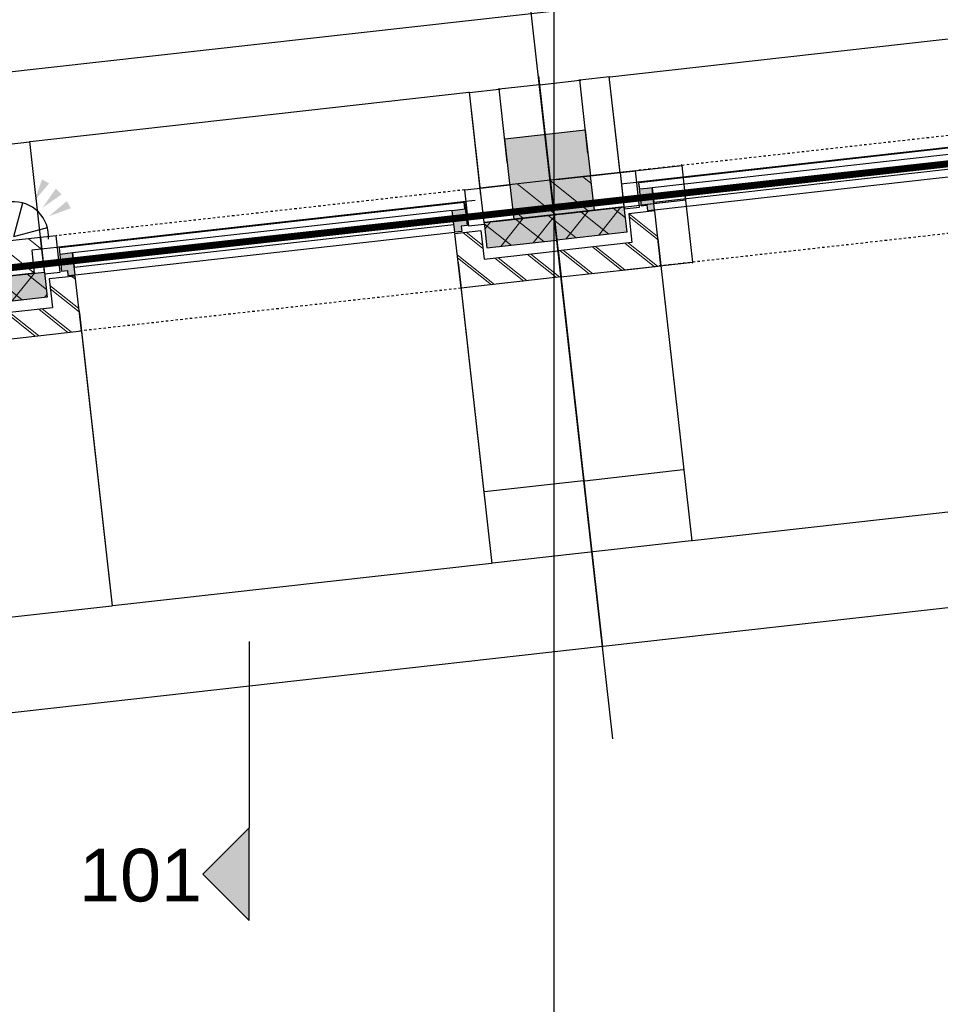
# Model space of a CAD drawing. Header units: millimetres. Extents: x -38031 to 110605, y -22066 to 88711.
# Tile 106 of 150: x 85805 to 89776, y 6488 to 10737. Entities that reach past the tile are written whole.
import ezdxf
from ezdxf.enums import TextEntityAlignment as Align

# ---------------------------------------------------------------- set-up
doc = ezdxf.new("R2010")
doc.units = ezdxf.units.MM
doc.header["$LTSCALE"] = 50
doc.set_wipeout_variables(frame=1)
for name, pattern in [('HIDDEN', [9.525, 6.35, -3.175]), ('STYLE_01', [0.41664, 0.20828, -0.20836]), ('STYLE_06', [1.04164, 0.625, -0.20828, 0.06943, -0.13893])]:
    doc.linetypes.add(name, pattern=pattern)
for name, color, linetype in [('AB$1A---_ATTRIB050', 8, 'Continuous'), ('AL$1A---_ALGEMEEN', 8, 'Continuous'), ('AM$1A---_ARCERING', 8, 'Continuous'), ('Bouwkundig', 8, 'Continuous'), ('brandscheiding', 5, 'HIDDEN'), ('EL6521--', 3, 'Continuous'), ('stramien', 1, 'Continuous'), ('versterkte strook', 7, 'Continuous')]:
    doc.layers.add(name, color=color, linetype=linetype)
doc.styles.add('Arial', font='ARIAL.TTF')
doc.styles.add('BURO-018', font='iso.shx', dxfattribs={"height": 90})
doc.styles.get("Standard").update_dxf_attribs({"font": 'iso.shx'})
doc.dimstyles.new('VyA', dxfattribs={"dimtxt": 2.272868, "dimasz": 2.120801, "dimexe": 1.5, "dimexo": 1.59, "dimgap": 0.5, "dimtad": 1, "dimdec": 0, "dimzin": 11, "dimtxsty": 'Arial', "dimblk": 'VW_SLASH', "dimcen": 0, "dimdle": 1, "dimazin": 0, "dimtfac": 0.8, "dimtdec": 0, "dimtix": 1, "dimtmove": 0, "dimatfit": 0, "dimldrblk": 'VW_FILLEDARROW', "dimfxl": 0, "dimfrac": 2, "dimtolj": 1, "dimtzin": 11, "dimarcsym": 0})
pattern_1 = [(45, (0, 0), (70.7107, -70.7107), []), (45, (7.07, -7.07), (70.7107, -70.7107), [])]
pattern_2 = [(135, (0, 0), (70.7107, 70.7107), []), (45, (299.34, -299.34), (70.7107, -70.7107), [])]
pattern_3 = [(45, (0, 0), (70.7107, -70.7107), [])]

# ---------------------------------------------------------------- blocks, each defined once
blk = doc.blocks.new('E00060')
at = {"color": 0, "linetype": 'Continuous'}
for q in [(-1.5, 3.598), (1.5, 3.598)]:
    blk.add_line((0, 1), q, dxfattribs=at)
blk.add_arc((0, 1), 3, 40.52878, 139.47122, dxfattribs=at)
for points in [[(-1.759, 6.211), (-1.082, 6.393), (-0.906, 4.381)], [(-0.351, 6.489), (0.351, 6.489), (0, 4.5)], [(1.082, 6.393), (1.759, 6.211), (0.906, 4.381)]]:
    blk.add_solid(points, dxfattribs=at)
at = {"color": 0, "linetype": 'Continuous', "style": 'BURO-018'}
for tag, p in [('E_TEXT1', (0, 9)), ('E_TEXT2', (5, 4))]:
    blk.add_attdef(tag, text='', height=1.8, dxfattribs=at).set_placement(p, align=Align.MIDDLE)
at = {"color": 0, "linetype": 'Continuous', "style": 'BURO-018', "flags": 1}
blk.add_attdef('E_MATCODE', text='', height=1.8, dxfattribs=at).set_placement((0, 0), align=Align.MIDDLE)
blk = doc.blocks.new('zijdetail kozijn 2kops')
at = {"color": 0}
blk.add_wipeout([(-63, 420), (-130, 420), (-130, 262), (-63, 262)], dxfattribs=at).dxf.layer = 'AL$1A---_ALGEMEEN'
at = {"layer": 'AM$1A---_ARCERING', "linetype": 'Continuous', "lineweight": 0}
blk.add_hatch(color=256, dxfattribs=at).paths.add_polyline_path([(-54.2, 338), (-54.2, 366), (-56, 366), (-56, 266), (-31, 266), (-31, 243), (0, 243), (0, 338), (-22, 338)])
at = {"layer": 'AL$1A---_ALGEMEEN', "color": 0}
for points in [[(-63, 420), (-130, 420), (-130, 262), (-63, 262)], [(-54.2, 338), (-54.2, 366), (-56, 366), (-56, 266), (-31, 266), (-31, 243), (0, 243), (0, 338), (-22, 338)]]:
    blk.add_lwpolyline(points, close=True, dxfattribs=at)
blk = doc.blocks.new('31x_alu-bg-mk105b-p')
at = {"color": 0}
blk.add_wipeout([(-338, 1648), (-338, 0), (-276, 0), (-276, 1648)], dxfattribs=at).dxf.layer = 'AL$1A---_ALGEMEEN'
at = {"layer": 'AL$1A---_ALGEMEEN', "color": 0}
blk.add_lwpolyline([(-338, 1648), (-338, 0), (-276, 0), (-276, 1648)], close=True, dxfattribs=at)
at = {"layer": 'AL$1A---_ALGEMEEN', "color": 0, "xscale": -1, "rotation": 90}
blk.add_blockref('zijdetail kozijn 2kops', (0, 1648), dxfattribs=at)
at = {"layer": 'AL$1A---_ALGEMEEN', "color": 0, "rotation": 90}
blk.add_blockref('zijdetail kozijn 2kops', (0, 0), dxfattribs=at)
at = {"layer": 'AL$1A---_ALGEMEEN', "color": 0}
for p, q in [((-270, 2082), (-270, 1778)), ((-366, 1702.2), (-366, -54.2)), ((-270, -434), (-270, -130))]:
    blk.add_line(p, q, dxfattribs=at)
at = {"layer": 'AL$1A---_ALGEMEEN', "color": 0, "linetype": 'STYLE_01'}
blk.add_line((-420, 1711), (-420, -63), dxfattribs=at)
at = {"color": 0}
for points in [[(0, 1648), (-238, 1648), (-238, 1761), (-114, 1761), (-113, 1761), (-113, 2082), (0, 2082), (0, 1761)], [(0, 0), (-238, 0), (-238, -113), (-114, -113), (-113, -113), (-113, -434), (0, -434), (0, -113)]]:
    blk.add_wipeout(points, dxfattribs=at).dxf.layer = 'AL$1A---_ALGEMEEN'
at = {"layer": 'AM$1A---_ARCERING', "linetype": 'Continuous', "lineweight": 0}
for points in [[(-270, 1778), (-160, 1778), (-160, 2082), (-270, 2082)], [(-270, -130), (-160, -130), (-160, -434), (-270, -434)]]:
    blk.add_hatch(color=256, dxfattribs=at).paths.add_polyline_path(points)
at = {"layer": 'AM$1A---_ARCERING', "linetype": 'Continuous', "lineweight": 5}
h = blk.add_hatch(dxfattribs=at)
h.set_pattern_fill('ISOLATIE', color=256, style=0, pattern_type=2)
h.set_pattern_definition(pattern_2)
h.paths.add_polyline_path([(-270, 1778), (-160, 1778), (-160, 2082), (-270, 2082)])
h = blk.add_hatch(dxfattribs=at)
h.set_pattern_fill('BAKSTEEN', color=256, style=0, pattern_type=2)
h.set_pattern_definition(pattern_1)
h.paths.add_polyline_path([(0, 1648), (-238, 1648), (-238, 1761), (-114, 1761), (-113, 1761), (-113, 2082), (0, 2082), (0, 1761)])
h = blk.add_hatch(dxfattribs=at)
h.set_pattern_fill('BAKSTEEN', color=256, style=0, pattern_type=2)
h.set_pattern_definition(pattern_1)
h.paths.add_polyline_path([(0, 0), (-238, 0), (-238, -113), (-114, -113), (-113, -113), (-113, -434), (0, -434), (0, -113)])
h = blk.add_hatch(dxfattribs=at)
h.set_pattern_fill('ISOLATIE', color=256, style=0, pattern_type=2)
h.set_pattern_definition(pattern_2)
h.paths.add_polyline_path([(-270, -130), (-160, -130), (-160, -434), (-270, -434)])
at = {"layer": 'AL$1A---_ALGEMEEN', "color": 0}
for p, q in [((-113, 1761), (-113, 2082)), ((-243, 0), (-243, 1648)), ((-113, -113), (-113, -434))]:
    blk.add_line(p, q, dxfattribs=at)
at = {"layer": 'AL$1A---_ALGEMEEN', "color": 0, "linetype": 'STYLE_01'}
blk.add_line((0, 1648), (0, -17.4), dxfattribs=at)
at = {"layer": 'AL$1A---_ALGEMEEN', "color": 0, "flags": 128}
for points in [[(-270, 1778), (-160, 1778), (-160, 2082)], [(0, 2082), (0, 1761), (0, 1648)], [(0, 1648), (-238, 1648), (-238, 1761), (-114, 1761)], [(0, 0), (-238, 0), (-238, -113), (-114, -113)], [(0, -434), (0, -113), (0, 0)], [(-270, -130), (-160, -130), (-160, -434)]]:
    blk.add_lwpolyline(points, dxfattribs=at)
at = {"color": 0}
for points in [[(-270, 1778), (-270, 2082), (-420, 2082), (-420, 1778)], [(-270, -130), (-420, -130), (-420, -434), (-270, -434)]]:
    blk.add_wipeout(points, dxfattribs=at).dxf.layer = 'AL$1A---_ALGEMEEN'
at = {"layer": 'AM$1A---_ARCERING', "linetype": 'Continuous', "lineweight": 5}
h = blk.add_hatch(dxfattribs=at)
h.set_pattern_fill('KALKZANDSTEEN', color=256, style=0, pattern_type=2)
h.set_pattern_definition(pattern_3)
h.paths.add_polyline_path([(-270, 1778), (-270, 2082), (-420, 2082), (-420, 1778)])
h = blk.add_hatch(dxfattribs=at)
h.set_pattern_fill('KALKZANDSTEEN', color=256, style=0, pattern_type=2)
h.set_pattern_definition(pattern_3)
h.paths.add_polyline_path([(-270, -130), (-420, -130), (-420, -434), (-270, -434)])
at = {"layer": 'AL$1A---_ALGEMEEN', "color": 0}
for p, q in [((-270, 1778), (-270, 2082)), ((-369.5, 1750.2), (-369.5, -174)), ((-270, -434), (-270, -130))]:
    blk.add_line(p, q, dxfattribs=at)
at = {"layer": 'AL$1A---_ALGEMEEN', "color": 0, "flags": 128}
for points in [[(-420, 2082), (-420, 1778), (-270, 1778)], [(-270, -130), (-420, -130), (-420, -434)]]:
    blk.add_lwpolyline(points, dxfattribs=at)
at = {"layer": 'AL$1A---_ALGEMEEN', "color": 0}
for points in [[(-369, 1824), (-270, 1824), (-270, 2082)], [(-369, -174), (-270, -174), (-270, -433)]]:
    blk.add_lwpolyline(points, dxfattribs=at)
blk = doc.blocks.new('kolom 350x350')
at = {"layer": 'AM$1A---_ARCERING', "linetype": 'Continuous', "lineweight": 0}
blk.add_hatch(color=256, dxfattribs=at).paths.add_polyline_path([(-175, 350), (175, 350), (175, 0), (-175, 0)])
at = {"layer": 'AL$1A---_ALGEMEEN', "color": 0}
blk.add_lwpolyline([(-175, 350), (175, 350), (175, 0), (-175, 0)], close=True, dxfattribs=at)
blk = doc.blocks.new('VW_SLASH')
at = {"layer": 'AL$1A---_ALGEMEEN', "color": 0, "linetype": 'ByBlock', "lineweight": -2}
blk.add_line((0, 0), (-1, 0), dxfattribs=at)
at = {"layer": 'AL$1A---_ALGEMEEN', "color": 0, "linetype": 'ByBlock', "lineweight": 5}
blk.add_line((0.5, 0.5), (-0.5, -0.5), dxfattribs=at)
blk = doc.blocks.new('*D1978')
at = {"layer": 'AL$1A---_ALGEMEEN', "color": 0, "lineweight": -2}
for p, q in [((-434, -158.6), (-434, -1464.8)), ((-2082, -194), (-2082, -1464.8)), ((-2079.9, -1463.3), (-436.1, -1463.3))]:
    blk.add_line(p, q, dxfattribs=at)
at = {"layer": 'AL$1A---_ALGEMEEN', "color": 0, "lineweight": -2, "xscale": 2.12080078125, "yscale": 2.12080078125, "zscale": 2.12080078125, "rotation": 180}
blk.add_blockref('VW_SLASH', (-2082, -1463.3), dxfattribs=at)
at = {"layer": 'AL$1A---_ALGEMEEN', "color": 0, "lineweight": -2, "xscale": 2.12080078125, "yscale": 2.12080078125, "zscale": 2.12080078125}
blk.add_blockref('VW_SLASH', (-434, -1463.3), dxfattribs=at)
blk = doc.blocks.new('VW_FILLEDARROW')
at = {"layer": 'AL$1A---_ALGEMEEN', "color": 0, "lineweight": -2}
blk.add_solid([(0, 0), (0.5, 0.5), (0.5, -0.5)], dxfattribs=at)
blk = doc.blocks.new('*D1979')
at = {"layer": 'AL$1A---_ALGEMEEN', "color": 0, "lineweight": -2}
for p, q in [((-2949.5, -152.6), (-2949.5, -1464.8)), ((-2082, -184), (-2082, -1464.8)), ((-2947.4, -1463.3), (-2084.1, -1463.3))]:
    blk.add_line(p, q, dxfattribs=at)
at = {"layer": 'AL$1A---_ALGEMEEN', "color": 0, "lineweight": -2, "xscale": 2.12080078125, "yscale": 2.12080078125, "zscale": 2.12080078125, "rotation": 180}
blk.add_blockref('VW_SLASH', (-2949.5, -1463.3), dxfattribs=at)
at = {"layer": 'AL$1A---_ALGEMEEN', "color": 0, "lineweight": -2, "xscale": 2.12080078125, "yscale": 2.12080078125, "zscale": 2.12080078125}
blk.add_blockref('VW_SLASH', (-2082, -1463.3), dxfattribs=at)
blk = doc.blocks.new('*D1999')
at = {"layer": 'AL$1A---_ALGEMEEN', "color": 0, "lineweight": -2}
for p, q in [((433.5, -152.6), (433.5, -1464.8)), ((2081.5, -184), (2081.5, -1464.8)), ((435.6, -1463.3), (2079.4, -1463.3))]:
    blk.add_line(p, q, dxfattribs=at)
at = {"layer": 'AL$1A---_ALGEMEEN', "color": 0, "lineweight": -2, "xscale": 2.12080078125, "yscale": 2.12080078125, "zscale": 2.12080078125, "rotation": 180}
blk.add_blockref('VW_SLASH', (433.5, -1463.3), dxfattribs=at)
at = {"layer": 'AL$1A---_ALGEMEEN', "color": 0, "lineweight": -2, "xscale": 2.12080078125, "yscale": 2.12080078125, "zscale": 2.12080078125}
blk.add_blockref('VW_SLASH', (2081.5, -1463.3), dxfattribs=at)
blk = doc.blocks.new('*D2000')
at = {"layer": 'AL$1A---_ALGEMEEN', "color": 0, "lineweight": -2}
for p, q in [((433.5, -152.6), (433.5, -1464.8)), ((-434, -199), (-434, -1464.8)), ((-431.9, -1463.3), (431.4, -1463.3))]:
    blk.add_line(p, q, dxfattribs=at)
at = {"layer": 'AL$1A---_ALGEMEEN', "color": 0, "lineweight": -2, "xscale": 2.12080078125, "yscale": 2.12080078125, "zscale": 2.12080078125, "rotation": 180}
blk.add_blockref('VW_SLASH', (-434, -1463.3), dxfattribs=at)
at = {"layer": 'AL$1A---_ALGEMEEN', "color": 0, "lineweight": -2, "xscale": 2.12080078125, "yscale": 2.12080078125, "zscale": 2.12080078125}
blk.add_blockref('VW_SLASH', (433.5, -1463.3), dxfattribs=at)
blk = doc.blocks.new('*D2051')
at = {"layer": 'AL$1A---_ALGEMEEN', "color": 0, "lineweight": -2}
for p, q in [((0, 603.4), (0, -1876.5)), ((3773.5, 453.4), (3773.5, -1876.5)), ((3771.4, -1875), (2.1, -1875))]:
    blk.add_line(p, q, dxfattribs=at)
at = {"layer": 'AL$1A---_ALGEMEEN', "color": 0, "lineweight": -2, "xscale": 2.12080078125, "yscale": 2.12080078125, "zscale": 2.12080078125, "rotation": 180}
blk.add_blockref('VW_SLASH', (0, -1875), dxfattribs=at)
at = {"layer": 'AL$1A---_ALGEMEEN', "color": 0, "lineweight": -2, "xscale": 2.12080078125, "yscale": 2.12080078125, "zscale": 2.12080078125}
blk.add_blockref('VW_SLASH', (3773.5, -1875), dxfattribs=at)
blk = doc.blocks.new('*D2052')
at = {"layer": 'AL$1A---_ALGEMEEN', "color": 0, "lineweight": -2}
for p, q in [((-3773.5, 603.4), (-3773.5, -1876.5)), ((0, 453.4), (0, -1876.5)), ((-2.1, -1875), (-3771.4, -1875))]:
    blk.add_line(p, q, dxfattribs=at)
at = {"layer": 'AL$1A---_ALGEMEEN', "color": 0, "lineweight": -2, "xscale": 2.12080078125, "yscale": 2.12080078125, "zscale": 2.12080078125, "rotation": 180}
blk.add_blockref('VW_SLASH', (-3773.5, -1875), dxfattribs=at)
at = {"layer": 'AL$1A---_ALGEMEEN', "color": 0, "lineweight": -2, "xscale": 2.12080078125, "yscale": 2.12080078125, "zscale": 2.12080078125}
blk.add_blockref('VW_SLASH', (0, -1875), dxfattribs=at)
blk = doc.blocks.new('*D2109')
at = {"layer": 'AL$1A---_ALGEMEEN', "color": 0, "lineweight": -2}
for p, q in [((571, 2.1), (571, 4.2)), ((28.6, 0), (572.5, 0)), ((571, 0), (571, -270)), ((286.6, -270), (572.5, -270)), ((571, -272.1), (571, -274.2))]:
    blk.add_line(p, q, dxfattribs=at)
at = {"layer": 'AL$1A---_ALGEMEEN', "color": 0, "lineweight": -2, "xscale": 2.12080078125, "yscale": 2.12080078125, "zscale": 2.12080078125}
for p, rotation in [((571, 0), 270), ((571, -270), 90)]:
    blk.add_blockref('VW_SLASH', p, dxfattribs=dict(at, rotation=rotation))
blk = doc.blocks.new('*D2110')
at = {"layer": 'AL$1A---_ALGEMEEN', "color": 0, "lineweight": -2}
for p, q in [((28.6, 150), (572.5, 150)), ((571, 152.1), (571, 154.2)), ((571, 150), (571, 0)), ((74.6, 0), (572.5, 0)), ((571, -2.1), (571, -4.2))]:
    blk.add_line(p, q, dxfattribs=at)
at = {"layer": 'AL$1A---_ALGEMEEN', "color": 0, "lineweight": -2, "xscale": 2.12080078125, "yscale": 2.12080078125, "zscale": 2.12080078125}
for p, rotation in [((571, 150), 270), ((571, 0), 90)]:
    blk.add_blockref('VW_SLASH', p, dxfattribs=dict(at, rotation=rotation))
blk = doc.blocks.new('*D2134')
at = {"layer": 'AL$1A---_ALGEMEEN', "color": 0, "lineweight": -2}
for p, q in [((-306.1, 565), (-308.2, 565)), ((-304, 119.1), (-304, 566.5)), ((-304, 565), (-175, 565)), ((-175, 248.1), (-175, 566.5)), ((-172.9, 565), (-170.8, 565))]:
    blk.add_line(p, q, dxfattribs=at)
at = {"layer": 'AL$1A---_ALGEMEEN', "color": 0, "lineweight": -2, "xscale": 2.12080078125, "yscale": 2.12080078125, "zscale": 2.12080078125}
blk.add_blockref('VW_SLASH', (-304, 565), dxfattribs=at)
at = {"layer": 'AL$1A---_ALGEMEEN', "color": 0, "lineweight": -2, "xscale": 2.12080078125, "yscale": 2.12080078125, "zscale": 2.12080078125, "rotation": 180}
blk.add_blockref('VW_SLASH', (-175, 565), dxfattribs=at)
blk = doc.blocks.new('*D2135')
at = {"layer": 'AL$1A---_ALGEMEEN', "color": 0, "lineweight": -2}
for p, q in [((-177.1, 565), (-179.2, 565)), ((-175, 566.6), (-175, 566.5)), ((0, 565), (-175, 565)), ((0, 566.6), (0, 566.5)), ((2.1, 565), (4.2, 565))]:
    blk.add_line(p, q, dxfattribs=at)
at = {"layer": 'AL$1A---_ALGEMEEN', "color": 0, "lineweight": -2, "xscale": 2.12080078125, "yscale": 2.12080078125, "zscale": 2.12080078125}
blk.add_blockref('VW_SLASH', (-175, 565), dxfattribs=at)
at = {"layer": 'AL$1A---_ALGEMEEN', "color": 0, "lineweight": -2, "xscale": 2.12080078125, "yscale": 2.12080078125, "zscale": 2.12080078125, "rotation": 180}
blk.add_blockref('VW_SLASH', (0, 565), dxfattribs=at)
blk = doc.blocks.new('*D2136')
at = {"layer": 'AL$1A---_ALGEMEEN', "color": 0, "lineweight": -2}
for p, q in [((-2212, 72.6), (-2212, 566.5)), ((-306.1, 565), (-2209.9, 565)), ((-304, 76.6), (-304, 566.5))]:
    blk.add_line(p, q, dxfattribs=at)
at = {"layer": 'AL$1A---_ALGEMEEN', "color": 0, "lineweight": -2, "xscale": 2.12080078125, "yscale": 2.12080078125, "zscale": 2.12080078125, "rotation": 180}
blk.add_blockref('VW_SLASH', (-2212, 565), dxfattribs=at)
at = {"layer": 'AL$1A---_ALGEMEEN', "color": 0, "lineweight": -2, "xscale": 2.12080078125, "yscale": 2.12080078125, "zscale": 2.12080078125}
blk.add_blockref('VW_SLASH', (-304, 565), dxfattribs=at)
blk = doc.blocks.new('*D2137')
at = {"layer": 'AL$1A---_ALGEMEEN', "color": 0, "lineweight": -2}
for p, q in [((-2819.5, 76.6), (-2819.5, 566.5)), ((-2817.4, 565), (-2214.1, 565)), ((-2212, 72.6), (-2212, 566.5))]:
    blk.add_line(p, q, dxfattribs=at)
at = {"layer": 'AL$1A---_ALGEMEEN', "color": 0, "lineweight": -2, "xscale": 2.12080078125, "yscale": 2.12080078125, "zscale": 2.12080078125, "rotation": 180}
blk.add_blockref('VW_SLASH', (-2819.5, 565), dxfattribs=at)
at = {"layer": 'AL$1A---_ALGEMEEN', "color": 0, "lineweight": -2, "xscale": 2.12080078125, "yscale": 2.12080078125, "zscale": 2.12080078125}
blk.add_blockref('VW_SLASH', (-2212, 565), dxfattribs=at)
blk = doc.blocks.new('*D2139')
at = {"layer": 'AL$1A---_ALGEMEEN', "color": 0, "lineweight": -2}
for p, q in [((172.9, 565), (170.8, 565)), ((175, 248.1), (175, 566.5)), ((303.5, 565), (175, 565)), ((303.5, 83.6), (303.5, 566.5)), ((305.6, 565), (307.7, 565))]:
    blk.add_line(p, q, dxfattribs=at)
at = {"layer": 'AL$1A---_ALGEMEEN', "color": 0, "lineweight": -2, "xscale": 2.12080078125, "yscale": 2.12080078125, "zscale": 2.12080078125}
blk.add_blockref('VW_SLASH', (175, 565), dxfattribs=at)
at = {"layer": 'AL$1A---_ALGEMEEN', "color": 0, "lineweight": -2, "xscale": 2.12080078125, "yscale": 2.12080078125, "zscale": 2.12080078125, "rotation": 180}
blk.add_blockref('VW_SLASH', (303.5, 565), dxfattribs=at)
blk = doc.blocks.new('*D2140')
at = {"layer": 'AL$1A---_ALGEMEEN', "color": 0, "lineweight": -2}
for p, q in [((-2.1, 565), (-4.2, 565)), ((0, 566.6), (0, 566.5)), ((0, 565), (175, 565)), ((175, 566.6), (175, 566.5)), ((177.1, 565), (179.2, 565))]:
    blk.add_line(p, q, dxfattribs=at)
at = {"layer": 'AL$1A---_ALGEMEEN', "color": 0, "lineweight": -2, "xscale": 2.12080078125, "yscale": 2.12080078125, "zscale": 2.12080078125}
blk.add_blockref('VW_SLASH', (0, 565), dxfattribs=at)
at = {"layer": 'AL$1A---_ALGEMEEN', "color": 0, "lineweight": -2, "xscale": 2.12080078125, "yscale": 2.12080078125, "zscale": 2.12080078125, "rotation": 180}
blk.add_blockref('VW_SLASH', (175, 565), dxfattribs=at)
blk = doc.blocks.new('*D2141')
at = {"layer": 'AL$1A---_ALGEMEEN', "color": 0, "lineweight": -2}
for p, q in [((303.5, 72.6), (303.5, 566.5)), ((305.6, 565), (2209.4, 565)), ((2211.5, 76.6), (2211.5, 566.5))]:
    blk.add_line(p, q, dxfattribs=at)
at = {"layer": 'AL$1A---_ALGEMEEN', "color": 0, "lineweight": -2, "xscale": 2.12080078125, "yscale": 2.12080078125, "zscale": 2.12080078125, "rotation": 180}
blk.add_blockref('VW_SLASH', (303.5, 565), dxfattribs=at)
at = {"layer": 'AL$1A---_ALGEMEEN', "color": 0, "lineweight": -2, "xscale": 2.12080078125, "yscale": 2.12080078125, "zscale": 2.12080078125}
blk.add_blockref('VW_SLASH', (2211.5, 565), dxfattribs=at)
blk = doc.blocks.new('*D2161')
at = {"layer": 'AL$1A---_ALGEMEEN', "color": 0, "lineweight": -2}
for p, q in [((433.5, -152.6), (433.5, -1156.5)), ((0, -484), (0, -1156.5)), ((2.1, -1155), (431.4, -1155))]:
    blk.add_line(p, q, dxfattribs=at)
at = {"layer": 'AL$1A---_ALGEMEEN', "color": 0, "lineweight": -2, "xscale": 2.12080078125, "yscale": 2.12080078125, "zscale": 2.12080078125, "rotation": 180}
blk.add_blockref('VW_SLASH', (0, -1155), dxfattribs=at)
at = {"layer": 'AL$1A---_ALGEMEEN', "color": 0, "lineweight": -2, "xscale": 2.12080078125, "yscale": 2.12080078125, "zscale": 2.12080078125}
blk.add_blockref('VW_SLASH', (433.5, -1155), dxfattribs=at)
blk = doc.blocks.new('*D2162')
at = {"layer": 'AL$1A---_ALGEMEEN', "color": 0, "lineweight": -2}
for p, q in [((-434, -208.5), (-434, -1156.5)), ((0, -414), (0, -1156.5)), ((-2.1, -1155), (-431.9, -1155))]:
    blk.add_line(p, q, dxfattribs=at)
at = {"layer": 'AL$1A---_ALGEMEEN', "color": 0, "lineweight": -2, "xscale": 2.12080078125, "yscale": 2.12080078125, "zscale": 2.12080078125, "rotation": 180}
blk.add_blockref('VW_SLASH', (-434, -1155), dxfattribs=at)
at = {"layer": 'AL$1A---_ALGEMEEN', "color": 0, "lineweight": -2, "xscale": 2.12080078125, "yscale": 2.12080078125, "zscale": 2.12080078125}
blk.add_blockref('VW_SLASH', (0, -1155), dxfattribs=at)
blk = doc.blocks.new('drsnd pijl')
at = {"layer": 'AM$1A---_ARCERING', "linetype": 'Continuous', "lineweight": 0}
blk.add_hatch(color=256, dxfattribs=at).paths.add_polyline_path([(1005, 442.5), (200, 442.5), (0, 242.5), (-200, 442.5), (200, 442.5)])
at = {"layer": 'AL$1A---_ALGEMEEN', "color": 0}
blk.add_lwpolyline([(1005, 442.5), (200, 442.5), (0, 242.5), (-200, 442.5), (200, 442.5)], dxfattribs=at)
at = {"layer": 'AL$1A---_ALGEMEEN', "color": 0, "style": 'Arial'}
blk.add_attdef('peil', text='', height=227.3, rotation=90, dxfattribs=at).set_placement((170, -290.5), align=Align.BOTTOM_LEFT)
at = {"layer": 'AL$1A---_ALGEMEEN', "color": 0, "flags": 1}
blk.add_attdef('onderdeel', (-200, -699.6), '', height=227.3, dxfattribs=at)
blk = doc.blocks.new('metselwerk zo gevel 2150+')
at = {"layer": 'AL$1A---_ALGEMEEN', "color": 0, "rotation": 270}
blk.add_blockref('31x_alu-bg-mk105b-p', (433.5, -270), dxfattribs=at)
at = {"layer": 'AL$1A---_ALGEMEEN', "color": 0}
for base, p2, picture, middle in [((-175, 564.99214), (-175, 564.99214), '*D2135', (-381.96925, 564.99214)), ((175, 564.99214), (175, 564.99214), '*D2140', (398.03075, 564.99214))]:
    dim = blk.add_linear_dim(base=base, p1=(0, 564.99214), p2=p2, dimstyle='VyA', override={"dimtxt": 2.272868, "dimgap": 125, "dimlfac": 50, "dimpost": '<>', "dimtxsty": 'Arial', "dimtix": 0, "dimtmove": 2}, dxfattribs=at)
    dim.commit()
    dim.dimension.update_dxf_attribs({"geometry": picture, "text_midpoint": middle, "dimtype": 128})
at = {"layer": 'AL$1A---_ALGEMEEN', "color": 0, "rotation": 270}
blk.add_blockref('31x_alu-bg-mk105b-p', (-2082, -270), dxfattribs=at)
at = {"layer": 'AL$1A---_ALGEMEEN', "color": 0}
dim = blk.add_linear_dim(base=(175, 564.99214), p1=(303.5, 81.99999), p2=(175, 246.5), dimstyle='VyA', override={"dimtxt": 2.272868, "dimgap": 25, "dimlfac": 50, "dimpost": '<>', "dimtxsty": 'Arial', "dimtix": 0, "dimtmove": 2}, dxfattribs=at)
dim.commit()
dim.dimension.update_dxf_attribs({"geometry": '*D2139', "text_midpoint": (359.18279, 589.99214), "dimtype": 128})
for base, p1, p2, override, picture, middle in [((2211.5, 564.99214), (303.5, 71), (2211.5, 75), {"dimtxt": 2.272868, "dimgap": 25, "dimlfac": 50, "dimpost": '<>', "dimtxsty": 'Arial', "dimtmove": 2}, '*D2141', (1257.5, 591.1526)), ((2081.5, -1463.28595), (433.5, -151), (2081.5, -182.44536), {"dimtxt": 2.272868, "dimgap": 25, "dimlfac": 50, "dimpost": '13K+V=<>', "dimtxsty": 'Arial', "dimtmove": 2}, '*D1999', (1257.5, -1437.12471))]:
    dim = blk.add_linear_dim(base=base, p1=p1, p2=p2, dimstyle='VyA', override=override, dxfattribs=at)
    dim.commit()
    dim.dimension.update_dxf_attribs({"geometry": picture, "text_midpoint": middle})
for base, p1, p2, override, picture, middle in [((571.03223, 0), (27.03223, 150), (73.03075, 0), {"dimtxt": 2.272868, "dimgap": 25, "dimlfac": 50, "dimpost": '<>', "dimtxsty": 'Arial', "dimtix": 0, "dimtmove": 2}, '*D2110', (596.03223, 154.99214)), ((571.03223, -270), (27.03223, 0), (285.03223, -270), {"dimtxt": 2.272868, "dimgap": 25, "dimlfac": 50, "dimpost": '<>', "dimtxsty": 'Arial', "dimtmove": 2}, '*D2109', (596.03223, -251.00786))]:
    dim = blk.add_linear_dim(base=base, p1=p1, p2=p2, angle=90, dimstyle='VyA', override=override, dxfattribs=at)
    dim.commit()
    dim.dimension.update_dxf_attribs({"geometry": picture, "text_midpoint": middle, "dimtype": 128})
blk.add_line((0, -2275.00786), (0, 1174.99214), dxfattribs=at)
blk.add_blockref('kolom 350x350', (0, 0), dxfattribs=at)
for base, p1, p2, override, picture, middle in [((-3773.5, -1875.00786), (0, 454.99214), (-3773.5, 604.99214), {"dimtxt": 2.272868, "dimgap": 25, "dimdec": 1, "dimlfac": 50, "dimpost": '<>', "dimtxsty": 'Arial', "dimtmove": 2}, '*D2052', (-1886.75, -1848.8474)), ((0, -1875.00786), (3773.5, 454.99214), (0, 604.99214), {"dimtxt": 2.272868, "dimgap": 25, "dimdec": 1, "dimlfac": 50, "dimpost": '<>', "dimtxsty": 'Arial', "dimtmove": 2}, '*D2051', (1886.75, -1848.8474)), ((-2212, 564.99214), (-2819.5, 75), (-2212, 71), {"dimtxt": 2.272868, "dimgap": 25, "dimlfac": 50, "dimpost": '<>', "dimtxsty": 'Arial', "dimtmove": 2}, '*D2137', (-2515.75, 591.15338)), ((-2212, 564.99214), (-304, 75), (-2212, 71), {"dimtxt": 2.272868, "dimgap": 25, "dimlfac": 50, "dimpost": '<>', "dimtxsty": 'Arial', "dimtmove": 2}, '*D2136', (-1258, 591.1526)), ((-2082, -1463.28595), (-2949.5, -151), (-2082, -182.44536), {"dimtxt": 2.272868, "dimgap": 25, "dimlfac": 50, "dimpost": '7K-V=<>', "dimtxsty": 'Arial', "dimtmove": 2}, '*D1979', (-2515.75, -1437.12471)), ((-434, -1463.28595), (-2082, -192.44536), (-434, -157), {"dimtxt": 2.272868, "dimgap": 25, "dimlfac": 50, "dimpost": '13K+V=<>', "dimtxsty": 'Arial', "dimtmove": 2}, '*D1978', (-1258, -1437.12471)), ((433.5, -1463.28595), (-434, -197.44536), (433.5, -151), {"dimtxt": 2.272868, "dimgap": 25, "dimlfac": 50, "dimpost": '7K-V=<>', "dimtxsty": 'Arial', "dimtmove": 2}, '*D2000', (-0.25, -1437.12471)), ((433.5, -1155.00786), (0, -482.44536), (433.5, -151), {"dimtxt": 2.272868, "dimgap": 25, "dimlfac": 50, "dimpost": '<>', "dimtxsty": 'Arial', "dimtmove": 2}, '*D2161', (216.75, -1128.8474)), ((-434, -1155.00786), (0, -412.44536), (-434, -206.87535), {"dimtxt": 2.272868, "dimgap": 25, "dimlfac": 50, "dimpost": '<>', "dimtxsty": 'Arial', "dimtmove": 2}, '*D2162', (-217, -1128.8474))]:
    dim = blk.add_linear_dim(base=base, p1=p1, p2=p2, dimstyle='VyA', override=override, dxfattribs=at)
    dim.commit()
    dim.dimension.update_dxf_attribs({"geometry": picture, "text_midpoint": middle})
dim = blk.add_linear_dim(base=(-175, 564.99214), p1=(-304, 117.5), p2=(-175, 246.5), dimstyle='VyA', override={"dimtxt": 2.272868, "dimgap": 25, "dimdec": 1, "dimlfac": 50, "dimpost": '<>', "dimtxsty": 'Arial', "dimtix": 0, "dimtmove": 2}, dxfattribs=at)
dim.commit()
dim.dimension.update_dxf_attribs({"geometry": '*D2134', "text_midpoint": (-359.68279, 589.99214), "dimtype": 128})
at = {"color": 0}
for points in [[(-304, 150), (-175, 150), (-175, 0), (-304, 0)], [(175, 150), (303.5, 150), (303.5, 0), (175, 0)]]:
    blk.add_wipeout(points, dxfattribs=at).dxf.layer = 'AL$1A---_ALGEMEEN'
at = {"layer": 'AL$1A---_ALGEMEEN', "color": 0}
for points in [[(-304, 150), (-175, 150), (-175, 0), (-304, 0)], [(175, 150), (303.5, 150), (303.5, 0), (175, 0)]]:
    blk.add_lwpolyline(points, close=True, dxfattribs=at)
blk = doc.blocks.new('200254 W 210e 19-03-2008')
at = {"layer": 'AL$1A---_ALGEMEEN', "xscale": 0.02, "yscale": 0.02, "zscale": 0.02, "rotation": 6.40755072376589}
blk.add_blockref('metselwerk zo gevel 2150+', (20796.952, 3213.846), dxfattribs=at)
at = {"layer": 'stramien', "linetype": 'STYLE_06', "ltscale": 50}
blk.add_line((20796.949, 2737.405), (20796.949, 3316.405), dxfattribs=at)
at = {"layer": 'AL$1A---_ALGEMEEN'}
ref = blk.add_blockref('drsnd pijl', (20761.789, 3156.929), dxfattribs=dict(at, xscale=-0.02, yscale=0.02, zscale=0.02, rotation=270))
ref.add_attrib('peil', '101', dxfattribs={"layer": 'AB$1A---_ATTRIB050', "height": 4.5457, "style": 'Arial'}).set_placement((20755.98, 3153.217), align=Align.BOTTOM_LEFT)

msp = doc.modelspace()

# ---------------------------------------------------------------- block references
at = {"layer": 'Bouwkundig', "xscale": 50, "yscale": 50, "zscale": 50}
msp.add_blockref('200254 W 210e 19-03-2008', (-951737.5, -150797.3), dxfattribs=at)

# ---------------------------------------------------------------- next in the draw order: linework, layer by layer
at = {"layer": 'brandscheiding', "const_width": 30}
msp.add_lwpolyline([(99201.4, 38568.6), (99201.4, 11156.5), (58133.7, 6602.3)], dxfattribs=at)
at = {"layer": 'versterkte strook'}
msp.add_line((8732.7, 1860.9), (101326.6, 12259.4), dxfattribs=at)

# ---------------------------------------------------------------- next in the draw order: block references
at = {"layer": 'EL6521--', "xscale": 50.0000000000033, "yscale": 50, "zscale": 50, "rotation": 315}
msp.add_blockref('E00060', (85744.2, 9766), dxfattribs=at)

doc.saveas('drawing.dxf')
